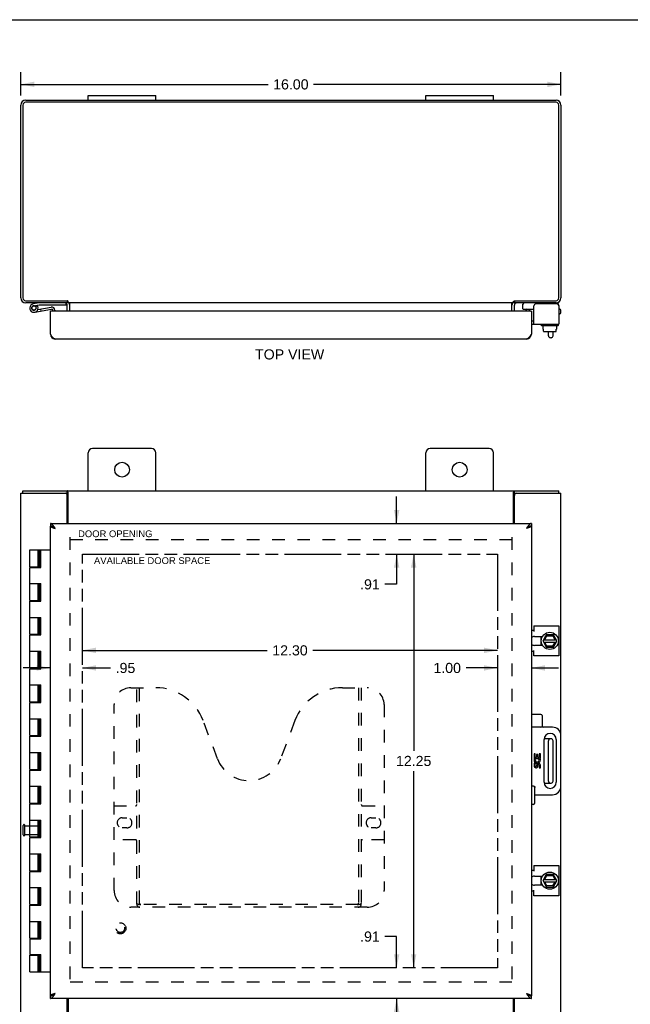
# Model space of a CAD drawing. Header units: inches. Extents: x 0 to 68, y 0 to 44.
# Tile 3 of 4: x 15.9 to 34, y 14.8 to 44. Entities that reach past the tile are written whole.
import ezdxf

# ---------------------------------------------------------------- set-up
doc = ezdxf.new("R2010")
doc.units = ezdxf.units.IN
doc.header["$LTSCALE"] = 3.74
doc.header["$MEASUREMENT"] = 0
doc.linetypes.add('HIDDEN', pattern=[0.2, 0.1, -0.1])
doc.linetypes.add('PHANTOM', pattern=[0.8, 0.45, -0.05, 0.1, -0.05, 0.1, -0.05])
doc.layers.get('0').update_dxf_attribs({"linetype": 'CONTINUOUS'})
for name, color, linetype in [('02___PRT_ALL_AXES', 7, 'CONTINUOUS'), ('AVAILABLE_DOOR_SPACE', 7, 'CONTINUOUS'), ('DEFAULT_2', 8, 'HIDDEN'), ('DIMENSIONS', 7, 'CONTINUOUS')]:
    doc.layers.add(name, color=color, linetype=linetype)
doc.styles.get("Standard").update_dxf_attribs({"font": 'arial.ttf'})
doc.dimstyles.new('DIMSTYLE_1', dxfattribs={"dimtxt": 0.3, "dimasz": 0.4, "dimexe": 0.09, "dimexo": 0.07, "dimgap": 0.0375, "dimtad": 0, "dimtih": 1, "dimtoh": 1, "dimzin": 4, "dimdsep": 46, "dimtxsty": 'Standard', "dimblk": '_FILLED', "dimblk1": '_FILLED', "dimblk2": '_FILLED', "dimcen": 0.09, "dimazin": 1, "dimtfac": 1, "dimtofl": 0, "dimtmove": 0, "dimatfit": 3, "dimldrblk": '_FILLED', "dimfxl": 1, "dimtolj": 1, "dimtzin": 4, "dimarcsym": 0})

# ---------------------------------------------------------------- blocks, each defined once
blk = doc.blocks.new('_FILLED')
at = {"color": 0, "linetype": 'ByBlock'}
blk.add_solid([(0, 0), (-1, 0.2), (-1, -0.2)], dxfattribs=at)
blk = doc.blocks.new('*D1')
at = {"layer": 'DIMENSIONS', "color": 2, "linetype": 'Continuous'}
for p, q in [((16.819, 24.803), (16.019, 24.803)), ((17.769, 24.803), (18.604, 24.803))]:
    blk.add_line(p, q, dxfattribs=at)
at = {"layer": 'DIMENSIONS', "color": 2, "linetype": 'Continuous', "xscale": 0.4, "yscale": 0.4, "zscale": 0.4}
blk.add_blockref('_FILLED', (16.819, 24.803), dxfattribs=at)
at = {"layer": 'DIMENSIONS', "color": 2, "linetype": 'Continuous', "xscale": 0.4, "yscale": 0.4, "zscale": 0.4, "rotation": 180}
blk.add_blockref('_FILLED', (17.769, 24.803), dxfattribs=at)
at = {"layer": 'DIMENSIONS', "color": 2, "linetype": 'Continuous', "insert": (18.754, 24.953), "char_height": 0.3, "width": 0.58216, "attachment_point": 1, "line_spacing_factor": 0.9}
blk.add_mtext('.95', dxfattribs=at)
blk = doc.blocks.new('*D2')
at = {"layer": 'DIMENSIONS', "color": 2, "linetype": 'Continuous'}
for p, q in [((15.944, 41.751), (15.944, 42.445)), ((31.944, 41.751), (31.944, 42.445)), ((15.944, 42.085), (23.269, 42.085)), ((31.944, 42.085), (24.618, 42.085))]:
    blk.add_line(p, q, dxfattribs=at)
at = {"layer": 'DIMENSIONS', "color": 2, "linetype": 'Continuous', "xscale": 0.4, "yscale": 0.4, "zscale": 0.4, "rotation": 180}
blk.add_blockref('_FILLED', (15.944, 42.085), dxfattribs=at)
at = {"layer": 'DIMENSIONS', "color": 2, "linetype": 'Continuous', "xscale": 0.4, "yscale": 0.4, "zscale": 0.4}
blk.add_blockref('_FILLED', (31.944, 42.085), dxfattribs=at)
at = {"layer": 'DIMENSIONS', "color": 2, "linetype": 'Continuous', "insert": (23.944, 42.235), "char_height": 0.3, "width": 1.04833, "attachment_point": 2, "line_spacing_factor": 0.9}
blk.add_mtext('16.00', dxfattribs=at)
blk = doc.blocks.new('*D8')
at = {"layer": 'DIMENSIONS', "color": 2, "linetype": 'Continuous'}
for p, q in [((27.078, 29.08), (27.078, 29.88)), ((27.078, 28.174), (27.078, 27.279)), ((27.078, 27.279), (26.728, 27.279))]:
    blk.add_line(p, q, dxfattribs=at)
at = {"layer": 'DIMENSIONS', "color": 2, "linetype": 'Continuous', "xscale": 0.4, "yscale": 0.4, "zscale": 0.4}
for p, rotation in [((27.078, 29.08), 270), ((27.078, 28.174), 90)]:
    blk.add_blockref('_FILLED', p, dxfattribs=dict(at, rotation=rotation))
at = {"layer": 'DIMENSIONS', "color": 2, "linetype": 'Continuous', "insert": (26.578, 27.429), "char_height": 0.3, "width": 0.58216, "attachment_point": 3, "line_spacing_factor": 0.9}
blk.add_mtext('.91', dxfattribs=at)
blk = doc.blocks.new('*D9')
at = {"layer": 'DIMENSIONS', "color": 2, "linetype": 'Continuous'}
for p, q in [((27.078, 16.849), (26.728, 16.849)), ((27.078, 15.923), (27.078, 16.849)), ((27.078, 15.017), (27.078, 14.217))]:
    blk.add_line(p, q, dxfattribs=at)
at = {"layer": 'DIMENSIONS', "color": 2, "linetype": 'Continuous', "xscale": 0.4, "yscale": 0.4, "zscale": 0.4}
for p, rotation in [((27.078, 15.923), 270), ((27.078, 15.017), 90)]:
    blk.add_blockref('_FILLED', p, dxfattribs=dict(at, rotation=rotation))
at = {"layer": 'DIMENSIONS', "color": 2, "linetype": 'Continuous', "insert": (26.578, 16.999), "char_height": 0.3, "width": 0.58216, "attachment_point": 3, "line_spacing_factor": 0.9}
blk.add_mtext('.91', dxfattribs=at)
blk = doc.blocks.new('*D10')
at = {"layer": 'DIMENSIONS', "color": 2, "linetype": 'Continuous'}
for p, q in [((27.583, 28.174), (27.583, 22.349)), ((27.583, 15.923), (27.583, 21.749))]:
    blk.add_line(p, q, dxfattribs=at)
at = {"layer": 'DIMENSIONS', "color": 2, "linetype": 'Continuous', "xscale": 0.4, "yscale": 0.4, "zscale": 0.4}
for p, rotation in [((27.583, 28.174), 90), ((27.583, 15.923), 270)]:
    blk.add_blockref('_FILLED', p, dxfattribs=dict(at, rotation=rotation))
at = {"layer": 'DIMENSIONS', "color": 2, "linetype": 'Continuous', "insert": (27.583, 22.199), "char_height": 0.3, "width": 1.04833, "attachment_point": 2, "line_spacing_factor": 0.9}
blk.add_mtext('12.25', dxfattribs=at)
blk = doc.blocks.new('*D11')
at = {"layer": 'DIMENSIONS', "color": 2, "linetype": 'Continuous'}
for p, q in [((30.069, 24.803), (29.133, 24.803)), ((31.069, 24.803), (31.869, 24.803))]:
    blk.add_line(p, q, dxfattribs=at)
at = {"layer": 'DIMENSIONS', "color": 2, "linetype": 'Continuous', "xscale": 0.4, "yscale": 0.4, "zscale": 0.4}
blk.add_blockref('_FILLED', (30.069, 24.803), dxfattribs=at)
at = {"layer": 'DIMENSIONS', "color": 2, "linetype": 'Continuous', "xscale": 0.4, "yscale": 0.4, "zscale": 0.4, "rotation": 180}
blk.add_blockref('_FILLED', (31.069, 24.803), dxfattribs=at)
at = {"layer": 'DIMENSIONS', "color": 2, "linetype": 'Continuous', "insert": (28.983, 24.953), "char_height": 0.3, "width": 0.81524, "attachment_point": 3, "line_spacing_factor": 0.9}
blk.add_mtext('1.00', dxfattribs=at)
blk = doc.blocks.new('*D12')
at = {"layer": 'DIMENSIONS', "color": 2, "linetype": 'Continuous'}
for p, q in [((17.769, 25.324), (23.244, 25.324)), ((30.069, 25.324), (24.593, 25.324))]:
    blk.add_line(p, q, dxfattribs=at)
at = {"layer": 'DIMENSIONS', "color": 2, "linetype": 'Continuous', "xscale": 0.4, "yscale": 0.4, "zscale": 0.4, "rotation": 180}
blk.add_blockref('_FILLED', (17.769, 25.324), dxfattribs=at)
at = {"layer": 'DIMENSIONS', "color": 2, "linetype": 'Continuous', "xscale": 0.4, "yscale": 0.4, "zscale": 0.4}
blk.add_blockref('_FILLED', (30.069, 25.324), dxfattribs=at)
at = {"layer": 'DIMENSIONS', "color": 2, "linetype": 'Continuous', "insert": (23.919, 25.474), "char_height": 0.3, "width": 1.04833, "attachment_point": 2, "line_spacing_factor": 0.9}
blk.add_mtext('12.30', dxfattribs=at)

msp = doc.modelspace()

# ---------------------------------------------------------------- linework, layer by layer
at = {"color": 7, "linetype": 'Continuous'}
for p, q in [((0, 44), (68, 44)), ((17.944, 41.616), (17.944, 41.751)), ((17.944, 41.751), (19.944, 41.751)), ((19.944, 41.616), (19.944, 41.751)), ((27.944, 41.616), (27.944, 41.751)), ((27.944, 41.751), (29.944, 41.751)), ((29.944, 41.616), (29.944, 41.751)), ((16.492, 35.616), (16.31, 35.584)), ((17.292, 35.556), (17.292, 35.601)), ((17.319, 35.677), (17.319, 35.616)), ((17.339, 35.659), (17.319, 35.633)), ((30.548, 35.659), (30.569, 35.633)), ((30.569, 35.677), (30.569, 35.616)), ((30.82, 35.439), (30.82, 35.576)), ((16.32, 35.526), (16.492, 35.556)), ((16.343, 35.397), (16.354, 35.399)), ((16.356, 35.338), (16.858, 35.427)), ((16.433, 35.534), (16.385, 35.499)), ((16.391, 35.433), (16.39, 35.433)), ((16.448, 35.416), (16.848, 35.486)), ((16.492, 35.556), (17.292, 35.556)), ((16.525, 35.429), (16.535, 35.37)), ((16.757, 35.552), (16.757, 35.556)), ((16.757, 35.552), (17.013, 35.552)), ((16.834, 35.368), (16.819, 35.368)), ((16.894, 35.368), (16.894, 35.397)), ((16.954, 35.397), (16.954, 35.368)), ((17.013, 35.552), (17.013, 35.556)), ((30.83, 35.429), (31.145, 35.429)), ((30.913, 35.368), (30.913, 35.401)), ((31.009, 35.368), (31.009, 35.429)), ((31.053, 35.368), (31.069, 35.368)), ((31.882, 35.536), (31.882, 35.523)), ((31.882, 35.431), (31.914, 35.431)), ((31.914, 35.291), (31.882, 35.291)), ((31.944, 35.321), (31.944, 35.401)), ((31.069, 35.083), (31.145, 35.083)), ((31.363, 34.949), (31.363, 34.969)), ((31.86, 34.939), (31.373, 34.939)), ((31.415, 34.832), (31.415, 34.939)), ((31.415, 34.832), (31.431, 34.832)), ((31.43, 34.774), (31.43, 34.832)), ((31.431, 34.774), (31.431, 34.832)), ((31.442, 34.764), (31.797, 34.764)), ((31.574, 34.64), (31.574, 34.764)), ((31.714, 34.64), (31.714, 34.764)), ((31.825, 34.832), (31.807, 34.832)), ((31.807, 34.774), (31.807, 34.832)), ((31.808, 34.774), (31.808, 34.832)), ((31.825, 34.832), (31.825, 34.939)), ((31.87, 34.949), (31.87, 34.969)), ((31.654, 34.58), (31.634, 34.58)), ((16.007, 29.974), (16.007, 30.049)), ((17.315, 29.974), (17.315, 30.049)), ((30.572, 29.974), (30.572, 30.049)), ((31.881, 29.974), (31.881, 30.049)), ((17.259, 29.974), (17.315, 29.974)), ((30.572, 29.974), (30.629, 29.974)), ((16.819, 29.08), (16.819, 29.005)), ((16.954, 28.943), (16.954, 28.942)), ((30.933, 28.941), (30.924, 28.935)), ((31.069, 29.08), (31.069, 29.005)), ((16.207, 27.799), (16.207, 28.299)), ((16.207, 28.299), (16.819, 28.299)), ((16.457, 27.799), (16.457, 28.299)), ((16.492, 27.779), (16.492, 28.299)), ((16.525, 27.779), (16.525, 28.299)), ((16.535, 27.779), (16.535, 28.299)), ((16.207, 27.799), (16.492, 27.799)), ((16.207, 26.799), (16.207, 27.779)), ((16.207, 27.779), (16.535, 27.779)), ((16.269, 27.799), (16.269, 27.779)), ((16.394, 27.799), (16.394, 27.779)), ((16.207, 27.299), (16.535, 27.299)), ((16.457, 26.799), (16.457, 27.299)), ((16.492, 26.779), (16.492, 27.299)), ((16.525, 26.779), (16.525, 27.299)), ((16.535, 26.779), (16.535, 27.299)), ((16.207, 26.799), (16.492, 26.799)), ((16.207, 25.799), (16.207, 26.779)), ((16.207, 26.779), (16.535, 26.779)), ((16.269, 26.799), (16.269, 26.779)), ((16.394, 26.799), (16.394, 26.779)), ((16.207, 26.299), (16.535, 26.299)), ((16.457, 25.799), (16.457, 26.299)), ((16.492, 25.779), (16.492, 26.299)), ((16.525, 25.779), (16.525, 26.299)), ((16.535, 25.779), (16.535, 26.299)), ((16.207, 25.799), (16.492, 25.799)), ((16.207, 24.799), (16.207, 25.779)), ((16.207, 25.779), (16.535, 25.779)), ((16.269, 25.799), (16.269, 25.779)), ((16.394, 25.799), (16.394, 25.779)), ((31.416, 25.608), (31.504, 25.778)), ((31.467, 25.638), (31.527, 25.756)), ((31.721, 25.784), (31.513, 25.784)), ((31.521, 25.766), (31.527, 25.756)), ((31.527, 25.756), (31.703, 25.755)), ((31.709, 25.765), (31.703, 25.755)), ((31.703, 25.755), (31.767, 25.638)), ((31.823, 25.608), (31.729, 25.779)), ((31.416, 25.599), (31.504, 25.419)), ((31.43, 25.57), (31.808, 25.57)), ((31.431, 25.638), (31.807, 25.638)), ((31.525, 25.449), (31.466, 25.57)), ((31.513, 25.414), (31.72, 25.414)), ((31.519, 25.439), (31.525, 25.449)), ((31.696, 25.449), (31.525, 25.449)), ((31.767, 25.57), (31.696, 25.449)), ((31.701, 25.442), (31.697, 25.448)), ((31.729, 25.419), (31.823, 25.599)), ((16.207, 25.299), (16.535, 25.299)), ((16.457, 24.799), (16.457, 25.299)), ((16.492, 24.779), (16.492, 25.299)), ((16.525, 24.779), (16.525, 25.299)), ((16.535, 24.779), (16.535, 25.299)), ((16.207, 24.799), (16.492, 24.799)), ((16.269, 24.799), (16.269, 24.779)), ((16.394, 24.799), (16.394, 24.779)), ((16.207, 23.799), (16.207, 24.779)), ((16.207, 24.779), (16.535, 24.779)), ((16.207, 24.299), (16.535, 24.299)), ((16.457, 23.799), (16.457, 24.299)), ((16.492, 23.779), (16.492, 24.299)), ((16.525, 23.779), (16.525, 24.299)), ((16.535, 23.779), (16.535, 24.299)), ((16.207, 23.799), (16.492, 23.799)), ((16.207, 22.799), (16.207, 23.779)), ((16.207, 23.779), (16.535, 23.779)), ((16.269, 23.799), (16.269, 23.779)), ((16.394, 23.799), (16.394, 23.779)), ((31.354, 23.424), (31.069, 23.424)), ((31.384, 23.394), (31.384, 23.079)), ((16.207, 23.299), (16.535, 23.299)), ((16.457, 22.799), (16.457, 23.299)), ((16.492, 22.779), (16.492, 23.299)), ((16.525, 22.779), (16.525, 23.299)), ((16.535, 22.779), (16.535, 23.299)), ((31.354, 23.049), (31.069, 23.049)), ((31.694, 23.049), (31.414, 23.049)), ((16.207, 22.799), (16.492, 22.799)), ((16.207, 21.799), (16.207, 22.779)), ((16.207, 22.779), (16.535, 22.779)), ((16.269, 22.799), (16.269, 22.779)), ((16.394, 22.799), (16.394, 22.779)), ((31.944, 21.299), (31.944, 22.799)), ((31.444, 21.416), (31.444, 22.682)), ((31.654, 22.705), (31.446, 22.705)), ((31.574, 21.453), (31.574, 22.645)), ((31.714, 21.453), (31.714, 22.645)), ((31.804, 22.682), (31.804, 21.416)), ((16.207, 22.299), (16.535, 22.299)), ((16.457, 21.799), (16.457, 22.299)), ((16.492, 21.779), (16.492, 22.299)), ((16.525, 21.779), (16.525, 22.299)), ((16.535, 21.779), (16.535, 22.299)), ((16.207, 21.799), (16.492, 21.799)), ((16.207, 20.799), (16.207, 21.779)), ((16.207, 21.779), (16.535, 21.779)), ((16.269, 21.799), (16.269, 21.779)), ((16.394, 21.799), (16.394, 21.779)), ((16.207, 21.299), (16.535, 21.299)), ((16.457, 20.799), (16.457, 21.299)), ((16.492, 20.779), (16.492, 21.299)), ((16.525, 20.779), (16.525, 21.299)), ((16.535, 20.779), (16.535, 21.299)), ((31.129, 21.299), (31.069, 21.299)), ((31.446, 21.393), (31.654, 21.393)), ((31.159, 21.269), (31.159, 20.791)), ((31.159, 21.049), (31.694, 21.049)), ((16.207, 20.799), (16.492, 20.799)), ((16.207, 19.799), (16.207, 20.779)), ((16.207, 20.779), (16.535, 20.779)), ((16.269, 20.799), (16.269, 20.779)), ((16.394, 20.799), (16.394, 20.779)), ((31.129, 20.761), (31.069, 20.761)), ((16.207, 20.299), (16.535, 20.299)), ((16.457, 19.799), (16.457, 20.299)), ((16.492, 19.779), (16.492, 20.299)), ((16.525, 19.779), (16.525, 20.299)), ((16.535, 19.779), (16.535, 20.299)), ((16.207, 19.799), (16.492, 19.799)), ((16.207, 18.799), (16.207, 19.779)), ((16.207, 19.779), (16.535, 19.779)), ((16.269, 19.799), (16.269, 19.779)), ((16.394, 19.799), (16.394, 19.779)), ((16.207, 19.299), (16.535, 19.299)), ((16.457, 18.799), (16.457, 19.299)), ((16.492, 18.779), (16.492, 19.299)), ((16.525, 18.779), (16.525, 19.299)), ((16.535, 18.779), (16.535, 19.299)), ((16.207, 18.799), (16.492, 18.799)), ((16.207, 17.799), (16.207, 18.779)), ((16.207, 18.779), (16.535, 18.779)), ((16.269, 18.799), (16.269, 18.779)), ((16.394, 18.799), (16.394, 18.779)), ((31.416, 18.508), (31.504, 18.678)), ((31.721, 18.684), (31.513, 18.684)), ((31.521, 18.666), (31.527, 18.656)), ((31.709, 18.665), (31.703, 18.655)), ((31.823, 18.508), (31.729, 18.679)), ((31.416, 18.499), (31.504, 18.319)), ((31.43, 18.47), (31.808, 18.47)), ((31.431, 18.538), (31.807, 18.538)), ((31.525, 18.349), (31.466, 18.47)), ((31.467, 18.538), (31.527, 18.656)), ((31.527, 18.656), (31.703, 18.655)), ((31.767, 18.47), (31.696, 18.349)), ((31.703, 18.655), (31.767, 18.538)), ((31.729, 18.319), (31.823, 18.499)), ((16.207, 18.299), (16.535, 18.299)), ((16.457, 17.799), (16.457, 18.299)), ((16.492, 17.779), (16.492, 18.299)), ((16.525, 17.779), (16.525, 18.299)), ((16.535, 17.779), (16.535, 18.299)), ((31.513, 18.314), (31.72, 18.314)), ((31.519, 18.339), (31.525, 18.349)), ((31.696, 18.349), (31.525, 18.349)), ((31.701, 18.342), (31.697, 18.348)), ((16.207, 17.799), (16.492, 17.799)), ((16.269, 17.799), (16.269, 17.779)), ((16.394, 17.799), (16.394, 17.779)), ((16.207, 16.799), (16.207, 17.779)), ((16.207, 17.779), (16.535, 17.779)), ((16.207, 17.299), (16.535, 17.299)), ((16.457, 16.799), (16.457, 17.299)), ((16.492, 16.779), (16.492, 17.299)), ((16.525, 16.779), (16.525, 17.299)), ((16.535, 16.779), (16.535, 17.299)), ((16.207, 16.799), (16.492, 16.799)), ((16.207, 16.779), (16.207, 16.319)), ((16.207, 16.779), (16.535, 16.779)), ((16.269, 16.799), (16.269, 16.779)), ((16.394, 16.799), (16.394, 16.779)), ((16.207, 16.319), (16.535, 16.319)), ((16.207, 15.799), (16.207, 16.299)), ((16.207, 16.299), (16.492, 16.299)), ((16.269, 16.319), (16.269, 16.299)), ((16.394, 16.319), (16.394, 16.299)), ((16.457, 15.799), (16.457, 16.299)), ((16.492, 15.799), (16.492, 16.319)), ((16.525, 15.799), (16.525, 16.319)), ((16.535, 15.799), (16.535, 16.319)), ((16.207, 15.799), (16.819, 15.799)), ((16.964, 15.162), (16.954, 15.157)), ((16.819, 15.017), (16.819, 15.092)), ((16.954, 15.156), (16.954, 15.155)), ((31.069, 15.017), (31.069, 15.092))]:
    msp.add_line(p, q, dxfattribs=at)
at = {"color": 3, "linetype": 'Continuous'}
for p, q in [((15.944, 35.761), (15.944, 41.471)), ((16.007, 41.473), (16.007, 35.759)), ((31.801, 41.553), (16.087, 41.553)), ((16.089, 41.616), (31.799, 41.616)), ((31.881, 35.759), (31.881, 41.473)), ((31.944, 41.471), (31.944, 35.761)), ((16.087, 35.679), (17.315, 35.679)), ((17.319, 35.616), (16.089, 35.616)), ((17.346, 35.616), (17.346, 35.658)), ((30.542, 35.616), (17.346, 35.616)), ((17.394, 35.368), (17.394, 35.601)), ((30.494, 35.368), (30.494, 35.601)), ((30.542, 35.616), (30.542, 35.658)), ((30.556, 35.67), (30.56, 35.672)), ((31.799, 35.616), (30.569, 35.616)), ((30.572, 35.679), (31.801, 35.679)), ((31.822, 35.583), (31.205, 35.583)), ((16.819, 34.688), (16.819, 35.368)), ((31.053, 35.368), (16.834, 35.368)), ((17.319, 35.368), (17.319, 35.546)), ((30.569, 35.368), (30.569, 35.546)), ((31.069, 35.368), (31.069, 34.688)), ((31.145, 34.979), (31.145, 35.523)), ((31.882, 35.523), (31.882, 34.979)), ((31.069, 34.979), (31.882, 34.979)), ((16.829, 34.672), (16.819, 34.688)), ((30.924, 34.543), (16.964, 34.543)), ((19.819, 31.299), (18.069, 31.299)), ((29.819, 31.299), (28.069, 31.299)), ((17.944, 30.049), (17.944, 31.174)), ((19.944, 30.049), (19.944, 31.174)), ((27.944, 30.049), (27.944, 31.174)), ((29.944, 30.049), (29.944, 31.174)), ((16.007, 30.049), (31.881, 30.049)), ((15.944, 14.124), (15.944, 29.974)), ((15.944, 29.974), (17.259, 29.974)), ((17.319, 29.08), (17.319, 29.914)), ((17.337, 30.022), (17.334, 30.028)), ((17.346, 29.08), (17.346, 30.006)), ((30.542, 29.08), (30.542, 30.006)), ((30.569, 29.08), (30.569, 29.914)), ((30.629, 29.974), (31.944, 29.974)), ((31.944, 22.799), (31.944, 29.974)), ((16.819, 29.08), (31.069, 29.08)), ((16.819, 15.092), (16.819, 29.005)), ((16.964, 28.935), (16.953, 28.951)), ((30.939, 28.94), (30.924, 28.935)), ((30.954, 28.944), (30.939, 28.94)), ((31.069, 29.005), (31.069, 15.092)), ((31.145, 26.05), (31.882, 26.05)), ((31.145, 26.05), (31.145, 25.886)), ((31.882, 26.05), (31.882, 25.157)), ((31.069, 25.917), (31.145, 25.917)), ((31.145, 25.29), (31.069, 25.29)), ((31.145, 25.157), (31.145, 25.321)), ((31.882, 25.157), (31.145, 25.157)), ((31.944, 14.124), (31.944, 21.299)), ((31.069, 18.817), (31.145, 18.817)), ((31.145, 18.95), (31.882, 18.95)), ((31.145, 18.95), (31.145, 18.786)), ((31.882, 18.95), (31.882, 18.057)), ((31.145, 18.19), (31.069, 18.19)), ((31.145, 18.057), (31.145, 18.221)), ((31.882, 18.057), (31.145, 18.057)), ((16.964, 15.162), (16.948, 15.158)), ((30.924, 15.162), (30.939, 15.158)), ((30.924, 15.162), (30.934, 15.146)), ((31.069, 15.017), (16.819, 15.017)), ((16.948, 15.158), (16.933, 15.153)), ((17.319, 14.184), (17.319, 15.017)), ((17.346, 15.017), (17.346, 14.092)), ((30.542, 14.092), (30.542, 15.017)), ((30.569, 14.184), (30.569, 15.017))]:
    msp.add_line(p, q, dxfattribs=at)
for points in [[(17.292, 35.601), (17.293, 35.601), (17.293, 35.601), (17.293, 35.6), (17.294, 35.6), (17.295, 35.601), (17.295, 35.601), (17.296, 35.601), (17.297, 35.602), (17.298, 35.603), (17.299, 35.604), (17.3, 35.605), (17.302, 35.606)], [(17.302, 35.606), (17.304, 35.608), (17.305, 35.609), (17.307, 35.61), (17.308, 35.611), (17.309, 35.612), (17.311, 35.613), (17.312, 35.614), (17.313, 35.615), (17.314, 35.615), (17.316, 35.616), (17.317, 35.616), (17.318, 35.616), (17.319, 35.616)], [(17.331, 35.67), (17.327, 35.672), (17.326, 35.672), (17.325, 35.673), (17.324, 35.674), (17.323, 35.674), (17.322, 35.675), (17.321, 35.676), (17.32, 35.676), (17.319, 35.677), (17.318, 35.678), (17.317, 35.678), (17.315, 35.679)], [(17.346, 35.658), (17.345, 35.659), (17.344, 35.66), (17.343, 35.661), (17.342, 35.662), (17.341, 35.663), (17.34, 35.664), (17.339, 35.664), (17.338, 35.665), (17.337, 35.666), (17.336, 35.667), (17.335, 35.667), (17.334, 35.668), (17.333, 35.668), (17.332, 35.669), (17.331, 35.67)], [(17.379, 35.607), (17.376, 35.609), (17.375, 35.611), (17.374, 35.612), (17.373, 35.613), (17.372, 35.613), (17.371, 35.614), (17.37, 35.615), (17.369, 35.615), (17.368, 35.616), (17.367, 35.616), (17.366, 35.616), (17.366, 35.616)], [(17.381, 35.605), (17.381, 35.605), (17.38, 35.606), (17.379, 35.607)], [(17.394, 35.601), (17.393, 35.601), (17.391, 35.6), (17.39, 35.6), (17.389, 35.601), (17.388, 35.601), (17.387, 35.601), (17.386, 35.601), (17.386, 35.602), (17.384, 35.602), (17.383, 35.603), (17.382, 35.604), (17.381, 35.605)], [(30.494, 35.601), (30.495, 35.601), (30.496, 35.6), (30.497, 35.6), (30.498, 35.601), (30.499, 35.601), (30.5, 35.601), (30.501, 35.601), (30.502, 35.602), (30.503, 35.602), (30.504, 35.603), (30.505, 35.604), (30.506, 35.605)], [(30.506, 35.605), (30.507, 35.605), (30.508, 35.606), (30.509, 35.607), (30.511, 35.609)], [(30.511, 35.609), (30.512, 35.611), (30.513, 35.612), (30.514, 35.613), (30.515, 35.613), (30.516, 35.614), (30.517, 35.615), (30.518, 35.615), (30.519, 35.616), (30.52, 35.616), (30.521, 35.616), (30.521, 35.616)], [(30.542, 35.658), (30.542, 35.659), (30.543, 35.66), (30.544, 35.661), (30.545, 35.662), (30.546, 35.663), (30.547, 35.664), (30.548, 35.664), (30.549, 35.665), (30.55, 35.666), (30.551, 35.667), (30.552, 35.667), (30.553, 35.668), (30.554, 35.668), (30.555, 35.669), (30.556, 35.67)], [(30.56, 35.672), (30.561, 35.672), (30.562, 35.673), (30.563, 35.674), (30.564, 35.674), (30.565, 35.675), (30.566, 35.676), (30.567, 35.676), (30.568, 35.677), (30.569, 35.678), (30.57, 35.678), (30.572, 35.679)], [(30.583, 35.608), (30.582, 35.609), (30.581, 35.61), (30.579, 35.611), (30.578, 35.612), (30.576, 35.613), (30.575, 35.614), (30.574, 35.615), (30.573, 35.615), (30.571, 35.616), (30.57, 35.616), (30.569, 35.616), (30.569, 35.616)], [(30.595, 35.601), (30.594, 35.601), (30.594, 35.601), (30.594, 35.6), (30.593, 35.6), (30.593, 35.601), (30.592, 35.601), (30.591, 35.601), (30.59, 35.602), (30.589, 35.603), (30.588, 35.604), (30.587, 35.605), (30.586, 35.606), (30.583, 35.608)], [(16.964, 34.543), (16.958, 34.543), (16.953, 34.544), (16.948, 34.545), (16.943, 34.547), (16.938, 34.549), (16.932, 34.551), (16.927, 34.554), (16.922, 34.558), (16.917, 34.561), (16.912, 34.565), (16.907, 34.57), (16.901, 34.575), (16.896, 34.58), (16.891, 34.586), (16.886, 34.592), (16.881, 34.598), (16.876, 34.604), (16.87, 34.611), (16.865, 34.618), (16.86, 34.625), (16.855, 34.633), (16.85, 34.64), (16.844, 34.648), (16.839, 34.656), (16.834, 34.664), (16.829, 34.672)], [(31.069, 34.688), (31.058, 34.672), (31.053, 34.664), (31.048, 34.656), (31.043, 34.648), (31.037, 34.64), (31.032, 34.633), (31.027, 34.625), (31.022, 34.618), (31.017, 34.611), (31.012, 34.604), (31.006, 34.598), (31.001, 34.592), (30.996, 34.586), (30.991, 34.58), (30.986, 34.575), (30.981, 34.57), (30.975, 34.565), (30.97, 34.561), (30.965, 34.558), (30.96, 34.554), (30.955, 34.551), (30.949, 34.549), (30.944, 34.547), (30.939, 34.545), (30.934, 34.544), (30.929, 34.543), (30.924, 34.543)], [(17.334, 30.028), (17.333, 30.031), (17.332, 30.033), (17.331, 30.035), (17.33, 30.037), (17.329, 30.038), (17.328, 30.04), (17.327, 30.041), (17.326, 30.043), (17.325, 30.044), (17.324, 30.045), (17.323, 30.046), (17.322, 30.047), (17.321, 30.047), (17.32, 30.048), (17.319, 30.048), (17.318, 30.049), (17.317, 30.049), (17.315, 30.049)], [(30.55, 30.022), (30.553, 30.028), (30.554, 30.031), (30.555, 30.033), (30.556, 30.035), (30.557, 30.037), (30.558, 30.038), (30.559, 30.04), (30.56, 30.041), (30.561, 30.043), (30.562, 30.044), (30.563, 30.045), (30.564, 30.046), (30.565, 30.047), (30.566, 30.047), (30.567, 30.048), (30.568, 30.048), (30.569, 30.049), (30.57, 30.049), (30.572, 30.049)], [(17.346, 30.006), (17.345, 30.007), (17.344, 30.008), (17.343, 30.009), (17.342, 30.011), (17.341, 30.013), (17.34, 30.015), (17.339, 30.017), (17.338, 30.019), (17.337, 30.022)], [(30.542, 30.006), (30.542, 30.007), (30.543, 30.008), (30.544, 30.009), (30.545, 30.011), (30.546, 30.013), (30.547, 30.015), (30.548, 30.017), (30.549, 30.019), (30.55, 30.022)], [(16.953, 28.951), (16.948, 28.959), (16.943, 28.967), (16.938, 28.975), (16.932, 28.983), (16.927, 28.991), (16.922, 28.998), (16.917, 29.005), (16.912, 29.012), (16.907, 29.019), (16.901, 29.026), (16.896, 29.032), (16.891, 29.038), (16.886, 29.043), (16.881, 29.049), (16.876, 29.053), (16.87, 29.058), (16.865, 29.062), (16.86, 29.066), (16.855, 29.069), (16.85, 29.072), (16.844, 29.074), (16.839, 29.077), (16.834, 29.078), (16.829, 29.079), (16.824, 29.08), (16.819, 29.08)], [(16.819, 29.005), (16.819, 29.003), (16.819, 29), (16.82, 28.998), (16.822, 28.996), (16.823, 28.993), (16.826, 28.991), (16.828, 28.989), (16.831, 28.986), (16.834, 28.984), (16.838, 28.982), (16.842, 28.979), (16.846, 28.977), (16.851, 28.975), (16.856, 28.972), (16.861, 28.97), (16.867, 28.968), (16.872, 28.965), (16.878, 28.963), (16.885, 28.961), (16.891, 28.958), (16.898, 28.956), (16.905, 28.954), (16.912, 28.951), (16.919, 28.949), (16.926, 28.947), (16.933, 28.944), (16.941, 28.942), (16.964, 28.935)], [(31.069, 29.08), (31.063, 29.08), (31.058, 29.079), (31.053, 29.078), (31.048, 29.077), (31.043, 29.074), (31.037, 29.072), (31.032, 29.069), (31.027, 29.066), (31.022, 29.062), (31.017, 29.058), (31.012, 29.053), (31.006, 29.049), (31.001, 29.043), (30.996, 29.038), (30.991, 29.032), (30.986, 29.026), (30.981, 29.019), (30.975, 29.012), (30.97, 29.005), (30.965, 28.998), (30.96, 28.991), (30.955, 28.983), (30.949, 28.975), (30.944, 28.967), (30.939, 28.959), (30.934, 28.951), (30.924, 28.935)], [(31.069, 29.005), (31.068, 29.003), (31.068, 29), (31.067, 28.998), (31.065, 28.996), (31.064, 28.993), (31.061, 28.991), (31.059, 28.989), (31.056, 28.986), (31.053, 28.984), (31.049, 28.982), (31.045, 28.979), (31.041, 28.977), (31.036, 28.975), (31.031, 28.972), (31.026, 28.97), (31.021, 28.968), (31.015, 28.965), (31.009, 28.963), (31.003, 28.961), (30.996, 28.958), (30.989, 28.956), (30.983, 28.954), (30.976, 28.951), (30.968, 28.949), (30.961, 28.947), (30.954, 28.944)], [(16.819, 15.017), (16.824, 15.018), (16.829, 15.018), (16.834, 15.019), (16.839, 15.021), (16.844, 15.023), (16.85, 15.026), (16.855, 15.028), (16.86, 15.032), (16.865, 15.036), (16.87, 15.04), (16.876, 15.044), (16.881, 15.049), (16.886, 15.054), (16.891, 15.06), (16.896, 15.066), (16.901, 15.072), (16.907, 15.078), (16.912, 15.085), (16.917, 15.092), (16.922, 15.099), (16.927, 15.107), (16.932, 15.115), (16.938, 15.122), (16.943, 15.13), (16.948, 15.138), (16.953, 15.146), (16.964, 15.162)], [(16.933, 15.153), (16.926, 15.151), (16.919, 15.148), (16.912, 15.146), (16.905, 15.144), (16.898, 15.141), (16.891, 15.139), (16.885, 15.137), (16.878, 15.134), (16.872, 15.132), (16.867, 15.13), (16.861, 15.127), (16.856, 15.125), (16.851, 15.123), (16.846, 15.12), (16.842, 15.118), (16.838, 15.116), (16.834, 15.113), (16.831, 15.111), (16.828, 15.109), (16.826, 15.106), (16.823, 15.104), (16.822, 15.102), (16.82, 15.099), (16.819, 15.097), (16.819, 15.095), (16.819, 15.092)], [(30.934, 15.146), (30.939, 15.138), (30.944, 15.13), (30.949, 15.122), (30.955, 15.115), (30.96, 15.107), (30.965, 15.099), (30.97, 15.092), (30.975, 15.085), (30.981, 15.079), (30.986, 15.072), (30.991, 15.066), (30.996, 15.06), (31.001, 15.054), (31.006, 15.049), (31.012, 15.044), (31.017, 15.04), (31.022, 15.036), (31.027, 15.032), (31.032, 15.028), (31.037, 15.026), (31.043, 15.023), (31.048, 15.021), (31.053, 15.019), (31.058, 15.018), (31.063, 15.018), (31.069, 15.017)], [(30.939, 15.158), (30.954, 15.153), (30.961, 15.151), (30.968, 15.148), (30.976, 15.146), (30.983, 15.144), (30.989, 15.141), (30.996, 15.139), (31.003, 15.137), (31.009, 15.134), (31.015, 15.132), (31.021, 15.13), (31.026, 15.127), (31.031, 15.125), (31.036, 15.123), (31.041, 15.12), (31.045, 15.118), (31.049, 15.116), (31.053, 15.113), (31.056, 15.111), (31.059, 15.109), (31.061, 15.106), (31.064, 15.104), (31.065, 15.102), (31.067, 15.099), (31.068, 15.097), (31.068, 15.095), (31.069, 15.092)]]:
    msp.add_lwpolyline(points, dxfattribs=at)
at = {"color": 7, "linetype": 'Continuous'}
for points in [[(17.339, 35.659), (17.338, 35.66), (17.337, 35.661), (17.336, 35.663), (17.335, 35.664), (17.334, 35.666), (17.333, 35.668), (17.333, 35.668)], [(30.548, 35.659), (30.549, 35.66), (30.55, 35.661), (30.551, 35.663), (30.552, 35.664), (30.553, 35.666), (30.554, 35.668), (30.554, 35.668)], [(17.346, 29.953), (17.344, 29.953), (17.343, 29.953), (17.342, 29.953), (17.341, 29.953), (17.34, 29.953), (17.339, 29.953), (17.338, 29.954), (17.338, 29.954), (17.337, 29.954), (17.336, 29.955), (17.335, 29.956), (17.334, 29.957), (17.333, 29.958), (17.332, 29.959), (17.331, 29.96), (17.33, 29.961), (17.329, 29.962), (17.328, 29.963), (17.327, 29.964), (17.326, 29.965), (17.326, 29.967), (17.325, 29.968), (17.324, 29.969), (17.323, 29.97), (17.322, 29.971), (17.321, 29.972), (17.32, 29.972), (17.319, 29.973), (17.318, 29.973), (17.317, 29.974), (17.316, 29.974), (17.315, 29.974)], [(30.542, 29.953), (30.543, 29.953), (30.544, 29.953), (30.545, 29.953), (30.546, 29.953), (30.547, 29.953), (30.548, 29.953), (30.549, 29.954), (30.55, 29.954), (30.551, 29.954), (30.552, 29.955), (30.553, 29.956), (30.554, 29.957), (30.554, 29.958), (30.555, 29.959), (30.556, 29.96), (30.557, 29.961), (30.558, 29.962), (30.559, 29.963), (30.56, 29.964), (30.561, 29.965), (30.562, 29.967), (30.562, 29.968), (30.563, 29.969), (30.564, 29.97), (30.565, 29.971), (30.566, 29.972), (30.567, 29.972), (30.568, 29.973), (30.569, 29.973), (30.57, 29.974), (30.571, 29.974), (30.572, 29.974)], [(16.912, 28.972), (16.907, 28.976), (16.901, 28.979), (16.896, 28.982), (16.891, 28.985), (16.886, 28.987), (16.881, 28.99), (16.876, 28.992), (16.87, 28.994), (16.865, 28.996), (16.86, 28.998), (16.855, 29), (16.85, 29.001), (16.844, 29.002), (16.839, 29.003), (16.834, 29.004), (16.829, 29.005), (16.824, 29.005), (16.819, 29.005)], [(16.911, 28.973), (16.914, 28.97), (16.917, 28.967), (16.921, 28.964), (16.925, 28.961), (16.929, 28.958), (16.933, 28.956), (16.937, 28.953), (16.941, 28.95), (16.945, 28.947), (16.95, 28.944), (16.954, 28.941), (16.964, 28.935)], [(16.948, 28.947), (16.943, 28.951), (16.938, 28.955), (16.932, 28.958), (16.927, 28.962), (16.922, 28.966), (16.917, 28.969), (16.912, 28.972)], [(16.964, 28.935), (16.958, 28.939), (16.948, 28.947)], [(30.981, 28.976), (30.975, 28.972), (30.97, 28.969), (30.965, 28.966), (30.96, 28.962), (30.955, 28.958), (30.949, 28.955), (30.944, 28.951), (30.939, 28.947), (30.934, 28.943), (30.924, 28.935)], [(30.976, 28.973), (30.973, 28.97), (30.97, 28.967), (30.966, 28.964), (30.962, 28.961), (30.959, 28.958), (30.955, 28.956), (30.95, 28.953), (30.946, 28.95), (30.942, 28.947), (30.937, 28.944), (30.933, 28.941)], [(31.069, 29.005), (31.063, 29.005), (31.058, 29.005), (31.053, 29.004), (31.048, 29.003), (31.043, 29.002), (31.037, 29.001), (31.032, 29), (31.027, 28.998), (31.022, 28.996), (31.017, 28.994), (31.012, 28.992), (31.006, 28.99), (31.001, 28.987), (30.996, 28.985), (30.991, 28.982), (30.986, 28.979), (30.981, 28.976)], [(31.697, 25.448), (31.697, 25.448), (31.696, 25.449)], [(31.702, 25.439), (31.701, 25.44), (31.701, 25.442)], [(31.189, 21.269), (31.182, 21.275), (31.175, 21.281), (31.169, 21.287), (31.162, 21.291), (31.156, 21.294), (31.149, 21.297), (31.143, 21.298), (31.137, 21.299)], [(31.697, 18.348), (31.697, 18.348), (31.696, 18.349)], [(31.702, 18.339), (31.701, 18.34), (31.701, 18.342)], [(16.907, 15.122), (16.912, 15.125), (16.917, 15.129), (16.922, 15.132), (16.927, 15.136), (16.932, 15.139), (16.938, 15.143), (16.943, 15.147), (16.948, 15.151), (16.953, 15.155), (16.964, 15.162)], [(30.924, 15.162), (30.933, 15.157), (30.937, 15.154), (30.942, 15.151), (30.946, 15.148), (30.95, 15.145), (30.955, 15.142), (30.959, 15.139), (30.962, 15.136), (30.966, 15.133), (30.97, 15.13), (30.973, 15.127), (30.976, 15.125)], [(30.924, 15.162), (30.929, 15.158), (30.939, 15.151)], [(16.819, 15.092), (16.824, 15.093), (16.829, 15.093), (16.834, 15.093), (16.839, 15.094), (16.844, 15.095), (16.85, 15.096), (16.855, 15.098), (16.86, 15.099), (16.865, 15.101), (16.87, 15.103), (16.876, 15.105), (16.881, 15.108), (16.886, 15.11), (16.891, 15.113), (16.896, 15.116), (16.901, 15.119), (16.907, 15.122)], [(16.954, 15.157), (16.95, 15.154), (16.945, 15.151), (16.941, 15.148), (16.937, 15.145), (16.933, 15.142), (16.929, 15.139), (16.925, 15.136), (16.921, 15.133), (16.917, 15.13), (16.914, 15.127), (16.911, 15.125)], [(30.939, 15.151), (30.944, 15.147), (30.949, 15.143), (30.955, 15.139), (30.96, 15.136), (30.965, 15.132), (30.97, 15.129), (30.975, 15.125)], [(30.975, 15.125), (30.981, 15.122), (30.986, 15.119), (30.991, 15.116), (30.996, 15.113), (31.001, 15.11), (31.006, 15.108), (31.012, 15.105), (31.017, 15.103), (31.022, 15.101), (31.027, 15.099), (31.032, 15.098), (31.037, 15.096), (31.043, 15.095), (31.048, 15.094), (31.053, 15.093), (31.058, 15.093), (31.063, 15.093), (31.069, 15.092)]]:
    msp.add_lwpolyline(points, dxfattribs=at)
for centre, radius in [((16.332, 35.461), 0.0625), ((31.617, 25.604), 0.254), ((31.617, 18.504), 0.254)]:
    msp.add_circle(centre, radius, dxfattribs=at)
at = {"color": 3, "linetype": 'Continuous'}
for centre in [(18.944, 30.674), (28.944, 30.674)]:
    msp.add_circle(centre, 0.219, dxfattribs=at)
for centre, radius, start, end in [((16.089, 41.471), 0.145, 90, 180), ((16.087, 41.473), 0.08, 90, 180), ((31.799, 41.471), 0.145, 0, 90), ((31.801, 41.473), 0.08, 0, 90), ((16.089, 35.761), 0.145, 180, 270), ((16.087, 35.759), 0.08, 180, 270), ((17.249, 35.546), 0.07, 0, 84.4578), ((30.639, 35.546), 0.07, 95.5421, 180), ((31.205, 35.523), 0.06, 90, 180), ((31.799, 35.761), 0.145, 270, 360), ((31.801, 35.759), 0.08, 270, 360), ((31.822, 35.523), 0.06, 0, 90), ((16.834, 35.353), 0.0156, 90, 180), ((31.053, 35.353), 0.0156, 0, 90), ((16.964, 34.688), 0.145, 180, 270), ((30.924, 34.688), 0.145, 270, 360), ((18.069, 31.174), 0.125, 90, 180), ((19.819, 31.174), 0.125, 0, 90), ((28.069, 31.174), 0.125, 90, 180), ((29.819, 31.174), 0.125, 0, 90), ((17.259, 29.914), 0.06, 0, 90), ((30.629, 29.914), 0.06, 90, 180)]:
    msp.add_arc(centre, radius, start, end, dxfattribs=at)
at = {"color": 7, "linetype": 'Continuous'}
for centre, radius, start, end in [((16.332, 35.461), 0.125, 100, 41.8203), ((17.249, 35.546), 0.145, 48.0047, 51.2451), ((17.249, 35.546), 0.145, 0, 23.8548), ((30.639, 35.546), 0.145, 156.1452, 180), ((30.639, 35.546), 0.145, 128.7549, 131.9953), ((30.86, 35.576), 0.04, 90, 180), ((31.802, 35.536), 0.08, 0, 90), ((16.332, 35.461), 0.0659, 100.0038, 35.4784), ((16.332, 35.461), 0.065, 334.1884, 280), ((16.864, 35.397), 0.09, 0, 100), ((16.864, 35.397), 0.03, 0, 100), ((30.83, 35.439), 0.01, 180, 270), ((30.943, 35.401), 0.03, 110.7266, 180), ((31.914, 35.401), 0.03, 0, 90), ((31.914, 35.321), 0.03, 270, 360), ((31.373, 34.969), 0.01, 90, 180), ((31.373, 34.949), 0.01, 180, 270), ((31.86, 34.969), 0.01, 0, 90), ((31.86, 34.949), 0.01, 270, 360), ((31.634, 34.64), 0.06, 180, 270), ((31.654, 34.64), 0.06, 270, 360), ((31.513, 25.774), 0.01, 90, 152.7647), ((31.721, 25.774), 0.01, 28.8968, 90), ((31.425, 25.604), 0.01, 152.7647, 205.9948), ((31.513, 25.424), 0.01, 205.9948, 270), ((31.72, 25.424), 0.01, 270, 332.3947), ((31.815, 25.604), 0.01, 332.3947, 28.8968), ((31.354, 23.394), 0.03, 0, 90), ((31.354, 23.079), 0.03, 270, 360), ((31.414, 23.079), 0.03, 180, 270), ((31.694, 22.799), 0.25, 0, 90), ((31.624, 22.682), 0.18, 0, 180), ((31.634, 22.645), 0.06, 90, 180), ((31.654, 22.645), 0.06, 0, 90), ((31.129, 21.269), 0.03, 0, 90), ((31.624, 21.416), 0.18, 180, 360), ((31.634, 21.453), 0.06, 180, 270), ((31.654, 21.453), 0.06, 270, 360), ((31.694, 21.299), 0.25, 270, 360), ((31.129, 20.791), 0.03, 270, 360), ((31.513, 18.674), 0.01, 90, 152.7647), ((31.721, 18.674), 0.01, 28.8968, 90), ((31.425, 18.504), 0.01, 152.7647, 205.9948), ((31.815, 18.504), 0.01, 332.3947, 28.8968), ((31.513, 18.324), 0.01, 205.9948, 270), ((31.72, 18.324), 0.01, 270, 332.3947)]:
    msp.add_arc(centre, radius, start, end, dxfattribs=at)
for centre, major_axis, ratio, start_param, end_param in [((31.442, 34.774), (-0.0111, 0), 0.898834, 6.283185, 7.853982), ((31.443, 34.774), (0.0112, 0), 0.889134, -3.141593, -1.570796), ((31.796, 34.774), (0.0114, 0), 0.875492, -1.570796, 0), ((31.797, 34.774), (-0.0113, 0), 0.88616, 7.853982, 9.424778)]:
    msp.add_ellipse(centre, major_axis=major_axis, ratio=ratio, start_param=start_param, end_param=end_param, dxfattribs=at)
at = {"layer": '02___PRT_ALL_AXES', "color": 3, "linetype": 'Continuous'}
for p, q in [((31.158, 25.737), (31.401, 25.737)), ((31.401, 25.471), (31.158, 25.471)), ((31.158, 18.637), (31.401, 18.637)), ((31.401, 18.371), (31.158, 18.371))]:
    msp.add_line(p, q, dxfattribs=at)
at = {"layer": '02___PRT_ALL_AXES', "color": 7, "linetype": 'Continuous'}
for p, q in [((31.351, 25.737), (31.351, 25.471)), ((31.185, 22.255), (31.148, 22.255)), ((31.148, 22.255), (31.148, 22.118)), ((31.185, 22.155), (31.185, 22.255)), ((31.259, 22.236), (31.223, 22.236)), ((31.223, 22.236), (31.223, 22.155)), ((31.259, 22.155), (31.259, 22.236)), ((31.335, 22.255), (31.298, 22.255)), ((31.298, 22.255), (31.298, 22.155)), ((31.335, 22.118), (31.335, 22.255)), ((31.148, 22.118), (31.304, 22.118)), ((31.185, 21.98), (31.148, 21.98)), ((31.148, 21.98), (31.148, 21.899)), ((31.19, 22.096), (31.155, 22.111)), ((31.223, 22.155), (31.185, 22.155)), ((31.185, 21.899), (31.185, 21.98)), ((31.223, 21.924), (31.223, 21.899)), ((31.298, 22.155), (31.259, 22.155)), ((31.259, 21.886), (31.259, 21.924)), ((31.304, 22.118), (31.287, 22.106)), ((31.298, 21.924), (31.298, 21.843)), ((31.324, 22.118), (31.335, 22.118)), ((31.335, 21.843), (31.335, 21.924)), ((31.298, 21.843), (31.335, 21.843)), ((31.351, 18.637), (31.351, 18.371))]:
    msp.add_line(p, q, dxfattribs=at)
at = {"layer": '02___PRT_ALL_AXES', "color": 8, "linetype": 'HIDDEN'}
for p, q in [((16.062, 19.875), (16.062, 20.123)), ((16.062, 20.123), (16.509, 20.123)), ((16.062, 19.875), (16.509, 19.875))]:
    msp.add_line(p, q, dxfattribs=at)
msp.add_circle((18.894, 17.092), 0.124, dxfattribs=at)
at = {"layer": '02___PRT_ALL_AXES', "color": 3, "linetype": 'Continuous'}
for centre, start, end in [((31.158, 25.604), 90, 132.185), ((31.158, 25.604), 227.815, 270), ((31.158, 18.504), 90, 132.185), ((31.158, 18.504), 227.815, 270)]:
    msp.add_arc(centre, 0.133, start, end, dxfattribs=at)
at = {"layer": '02___PRT_ALL_AXES', "color": 7, "linetype": 'Continuous'}
for centre, radius, start, end in [((31.617, 25.604), 0.281, 151.7622, 160.7964), ((31.617, 25.604), 0.281, 199.2036, 208.2378), ((31.241, 22.074), 0.0938, 156.5986, 341.8669), ((31.204, 21.899), 0.0563, 180.0244, 347.4828), ((31.241, 22.074), 0.0563, 156.5986, 35.1084), ((31.204, 21.899), 0.0187, 180, 0.0538), ((31.279, 21.924), 0.0563, 0.4502, 180.0538), ((31.278, 21.924), 0.0194, 359.9714, 180.0286), ((31.241, 22.074), 0.0938, 25.744, 27.8506), ((31.243, 22.074), 0.092, 341.4075, 26.2035), ((31.617, 18.504), 0.281, 151.7622, 160.7964), ((31.617, 18.504), 0.281, 199.2036, 208.2378)]:
    msp.add_arc(centre, radius, start, end, dxfattribs=at)
at = {"layer": 'AVAILABLE_DOOR_SPACE', "color": 4, "linetype": 'PHANTOM'}
for p, q in [((17.769, 15.923), (17.769, 28.174)), ((17.769, 28.174), (30.069, 28.174)), ((30.069, 28.174), (30.069, 15.923)), ((30.069, 15.923), (17.769, 15.923))]:
    msp.add_line(p, q, dxfattribs=at)
at = {"layer": 'DEFAULT_2', "color": 8, "linetype": 'HIDDEN'}
for p, q in [((17.394, 28.674), (17.394, 15.424)), ((30.494, 28.599), (17.394, 28.599)), ((30.494, 28.674), (30.494, 15.424)), ((19.206, 24.217), (19.942, 24.217)), ((19.381, 17.807), (19.381, 24.217)), ((19.461, 17.837), (19.461, 24.217)), ((25.47, 24.217), (26.206, 24.217)), ((25.951, 24.217), (25.951, 17.837)), ((26.031, 24.217), (26.031, 17.807)), ((18.706, 18.217), (18.706, 23.717)), ((26.706, 23.717), (26.706, 18.217)), ((21.77, 22.116), (21.347, 23.244)), ((24.065, 23.244), (23.642, 22.116)), ((18.706, 20.717), (19.341, 20.717)), ((26.071, 20.717), (26.706, 20.717)), ((16.019, 19.857), (16.019, 20.141)), ((16.062, 19.857), (16.062, 20.141)), ((18.95, 20.367), (19.087, 20.367)), ((26.325, 20.367), (26.462, 20.367)), ((16.519, 19.885), (16.519, 20.113)), ((19.087, 20.067), (18.95, 20.067)), ((26.462, 20.067), (26.325, 20.067)), ((19.341, 19.717), (18.706, 19.717)), ((26.706, 19.717), (26.071, 19.717)), ((25.947, 17.797), (19.465, 17.797)), ((26.206, 17.717), (19.206, 17.717)), ((30.494, 15.499), (17.394, 15.499))]:
    msp.add_line(p, q, dxfattribs=at)
for points in [[(19.371, 17.837), (19.383, 17.829), (19.396, 17.822), (19.407, 17.815), (19.419, 17.809), (19.431, 17.804), (19.443, 17.8), (19.454, 17.798), (19.465, 17.797)], [(25.947, 17.797), (25.958, 17.798), (25.969, 17.8), (25.981, 17.804), (25.993, 17.809), (26.005, 17.815), (26.017, 17.822), (26.029, 17.829), (26.041, 17.837)]]:
    msp.add_lwpolyline(points, dxfattribs=at)
for radius in [0.164, 0.124]:
    msp.add_circle((18.894, 17.092), radius, dxfattribs=at)
for centre, radius, start, end in [((19.206, 23.717), 0.5, 90, 180), ((19.942, 22.717), 1.5, 20.5519, 90), ((25.47, 22.717), 1.5, 90, 159.4481), ((26.206, 23.717), 0.5, 0, 90), ((22.706, 22.467), 1, 200.5519, 339.4481), ((19.341, 20.757), 0.04, 270, 360), ((26.071, 20.757), 0.04, 180, 270), ((16.04, 20.141), 0.0215, 360, 180), ((16.509, 20.113), 0.01, 360, 90), ((18.95, 20.217), 0.15, 90, 270), ((19.087, 20.217), 0.15, 270, 90), ((26.325, 20.217), 0.15, 90, 270), ((26.462, 20.217), 0.15, 270, 90), ((16.04, 19.857), 0.0215, 180, 0), ((16.509, 19.885), 0.01, 270, 0), ((19.341, 19.677), 0.04, 0, 90), ((26.071, 19.677), 0.04, 90, 180), ((19.206, 18.217), 0.5, 180, 270), ((26.206, 18.217), 0.5, 270, 360), ((19.471, 17.807), 0.09, 180, 270), ((19.501, 17.837), 0.04, 180, 270), ((25.911, 17.837), 0.04, 270, 360), ((25.941, 17.807), 0.09, 270, 360)]:
    msp.add_arc(centre, radius, start, end, dxfattribs=at)

# ---------------------------------------------------------------- texts
at = {"layer": 'DIMENSIONS', "color": 2, "linetype": 'Continuous', "attachment_point": 2, "line_spacing_factor": 0.9}
for s, insert, char_height, width in [('TOP VIEW', (23.908, 34.238), 0.3, 2.04424), ('DOOR OPENING', (18.743, 28.876), 0.2, 2.20074), ('AVAILABLE DOOR SPACE', (19.836, 28.081), 0.2, 3.44015)]:
    msp.add_mtext(s, dxfattribs=dict(at, insert=insert, char_height=char_height, width=width))

# ---------------------------------------------------------------- dimensions: what is measured, and where the dimension line sits
at = {"layer": 'DIMENSIONS', "color": 2, "linetype": 'Continuous'}
for base, p1, p2, picture, middle in [((31.944, 42.085), (15.944, 42.515), (31.944, 42.515), '*D2', (23.956, 42.083)), ((31.069, 24.803), (30.069, 28.174), (31.069, 29.005), '*D11', (28.588, 24.802)), ((30.069, 25.324), (17.769, 15.923), (30.069, 15.923), '*D12', (23.931, 25.323))]:
    dim = msp.add_linear_dim(base=base, p1=p1, p2=p2, dimstyle='DIMSTYLE_1', dxfattribs=at)
    dim.commit()
    dim.dimension.update_dxf_attribs({"geometry": picture, "text_midpoint": middle, "dimtype": 160})
for base, p1, p2, angle, picture, middle in [((27.078, 29.08), (30.069, 28.174), (31.069, 29.08), 90, '*D8', (26.266, 27.277)), ((27.583, 28.174), (17.769, 15.923), (17.769, 28.174), 90, '*D10', (27.597, 22.047)), ((16.819, 24.803), (17.769, 15.923), (16.819, 15.092), 180, '*D1', (19.055, 24.802)), ((27.078, 15.017), (30.069, 15.923), (31.069, 15.017), 270, '*D9', (26.266, 16.847))]:
    dim = msp.add_linear_dim(base=base, p1=p1, p2=p2, angle=angle, dimstyle='DIMSTYLE_1', dxfattribs=at)
    dim.commit()
    dim.dimension.update_dxf_attribs({"geometry": picture, "text_midpoint": middle, "dimtype": 160})

doc.saveas('drawing.dxf')
